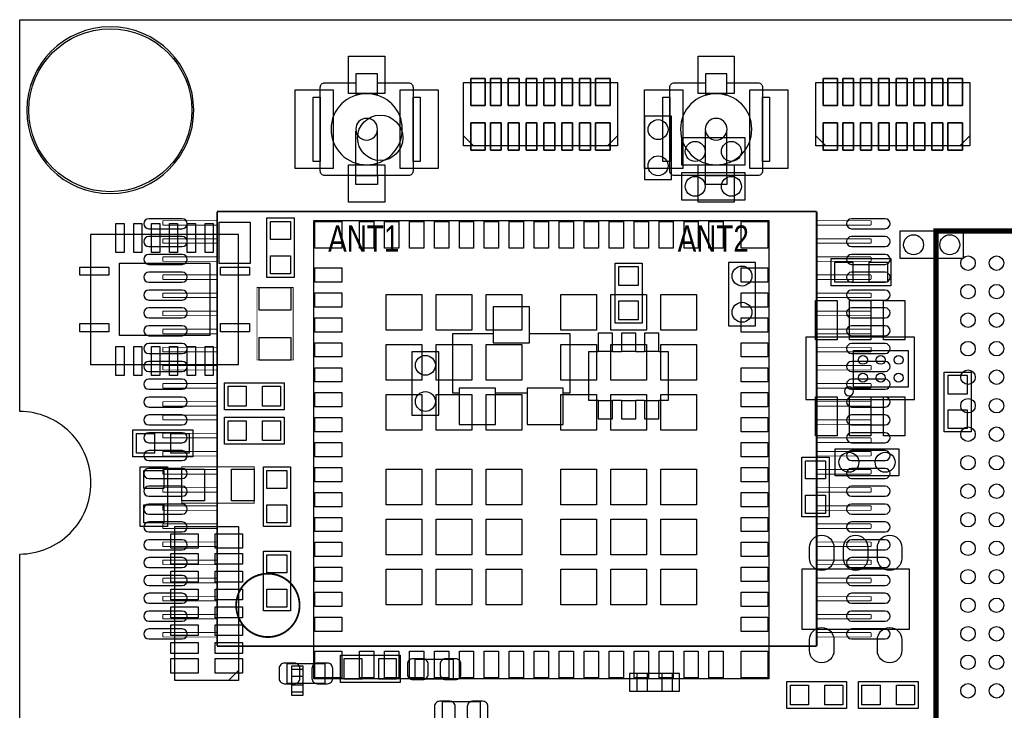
# Model space of a CAD drawing. Extents: x 7.2 to 74.8, y 33.9 to 67.
# Tile 2 of 6: x 7.2 to 34.8, y 47.6 to 67. Entities that reach past the tile are written whole.
import ezdxf

# ---------------------------------------------------------------- set-up
doc = ezdxf.new("R2010")
doc.units = 0
for name, color, linetype in [('BG_OUTLINE', 9, 'CONTINUOUS'), ('PG_ASSEMBLY_BOTTOM', 254, 'CONTINUOUS'), ('PG_ASSEMBLY_TOP', 13, 'CONTINUOUS'), ('PIN_BOTTOM', 211, 'CONTINUOUS'), ('PIN_TOP', 173, 'CONTINUOUS')]:
    doc.layers.add(name, color=color, linetype=linetype)

msp = doc.modelspace()

# ---------------------------------------------------------------- linework, layer by layer
at = {"layer": 'BG_OUTLINE'}
msp.add_lwpolyline([(74.799952, 55.992776, 0.414214), (72.800972, 53.993796, 0.414214), (74.799952, 51.994816), (74.799952, 33.993836), (23.949152, 33.993836), (23.949152, 37.493956, 0.414214), (23.451312, 37.994336, 0.414214), (22.950932, 37.493956), (22.950932, 33.993836), (7.200392, 33.993836), (7.200392, 51.994816, 0.414214), (9.199372, 53.993796, 0.414214), (7.200392, 55.992776), (7.199884, 66.987928), (74.799952, 66.987928)], format="xyb", close=True, dxfattribs=at)
at = {"layer": 'PG_ASSEMBLY_BOTTOM'}
for points in [[(23.961852, 63.445136), (19.643852, 63.445136), (19.643852, 65.223136), (23.961852, 65.223136)], [(33.842452, 63.445136), (29.524452, 63.445136), (29.524452, 65.223136), (33.842452, 65.223136)], [(23.89632, 58.47588), (23.89632, 60.15228), (24.65832, 60.15228), (24.65832, 58.47588)], [(22.44598, 55.63108), (22.44598, 56.52008), (22.63648, 56.52008), (22.63648, 58.17108), (21.49348, 58.17108), (21.49348, 58.93308), (20.47748, 58.93308), (20.47748, 58.17108), (19.33448, 58.17108), (19.33448, 56.52008), (19.52498, 56.52008), (19.52498, 55.63108), (20.54098, 55.63108), (20.54098, 56.52008), (21.42998, 56.52008), (21.42998, 55.63108)], [(25.399746, 57.664858), (25.124664, 57.664858), (25.124664, 58.189876), (24.724868, 58.189876), (24.724868, 57.664858), (24.474932, 57.664858), (24.474932, 58.189876), (24.074628, 58.189876), (24.074628, 57.664858), (23.824692, 57.664858), (23.824692, 58.189876), (23.424896, 58.189876), (23.424896, 57.664858), (23.149814, 57.664858), (23.149814, 56.315102), (23.424896, 56.315102), (23.424896, 55.790084), (23.824692, 55.790084), (23.824692, 56.315102), (24.074628, 56.315102), (24.074628, 55.790084), (24.474932, 55.790084), (24.474932, 56.315102), (24.724868, 56.315102), (24.724868, 55.790084), (25.124664, 55.790084), (25.124664, 56.315102), (25.399746, 56.315102)], [(33.88614, 57.101232), (33.88614, 55.424832), (33.12414, 55.424832), (33.12414, 57.101232)], [(17.8689, 48.39208), (16.1925, 48.39208), (16.1925, 49.15408), (17.8689, 49.15408)], [(15.757398, 48.366172), (14.697202, 48.366172), (14.697202, 48.925988), (15.757398, 48.925988)], [(18.293842, 49.045368), (19.354038, 49.045368), (19.354038, 48.485552), (18.293842, 48.485552)], [(20.113244, 47.294292), (19.053048, 47.294292), (19.053048, 47.854108), (20.113244, 47.854108)]]:
    msp.add_lwpolyline(points, close=True, dxfattribs=at)
for points in [[(24.72182, 64.28486), (24.72182, 62.50686), (25.48382, 62.50686), (25.48382, 64.28486), (24.72182, 64.28486)], [(23.961852, 63.724536), (23.682452, 63.445136)], [(25.76322, 62.91072), (27.54122, 62.91072), (27.54122, 63.67272), (25.76322, 63.67272), (25.76322, 62.91072)], [(33.842452, 63.724536), (33.563052, 63.445136)], [(27.54122, 62.69228), (25.76322, 62.69228), (25.76322, 61.93028), (27.54122, 61.93028), (27.54122, 62.69228)], [(33.66516, 61.05398), (31.88716, 61.05398), (31.88716, 60.29198), (33.66516, 60.29198), (33.66516, 61.05398)], [(27.8384, 58.39714), (27.8384, 60.17514), (27.0764, 60.17514), (27.0764, 58.39714), (27.8384, 58.39714)], [(18.95856, 55.8927), (18.95856, 57.6707), (18.19656, 57.6707), (18.19656, 55.8927), (18.95856, 55.8927)], [(25.505918, 48.645572), (24.505666, 48.645572), (24.505666, 48.1457), (25.505918, 48.1457), (25.505918, 48.645572)]]:
    msp.add_lwpolyline(points, dxfattribs=at)
for points, const_width in [([(12.737592, 61.603636), (12.737592, 49.411636)], 0.0508), ([(29.552392, 61.603636), (12.737592, 61.603636)], 0.0508), ([(29.552392, 49.411636), (29.552392, 61.603636)], 0.0508), ([(11.213592, 61.222636), (11.213592, 61.349636)], 0.0254), ([(11.213592, 61.349636), (12.737592, 61.349636)], 0.0254), ([(29.552392, 61.349636), (31.076392, 61.349636)], 0.0254), ([(31.076392, 61.349636), (31.076392, 61.222636)], 0.0254), ([(12.737592, 61.222636), (11.213592, 61.222636)], 0.0254), ([(31.076392, 61.222636), (29.552392, 61.222636)], 0.0254), ([(11.213592, 60.714636), (11.213592, 60.841636)], 0.0254), ([(11.213592, 60.841636), (12.737592, 60.841636)], 0.0254), ([(29.552392, 60.841636), (31.076392, 60.841636)], 0.0254), ([(31.076392, 60.841636), (31.076392, 60.714636)], 0.0254), ([(12.737592, 60.714636), (11.213592, 60.714636)], 0.0254), ([(31.076392, 60.714636), (29.552392, 60.714636)], 0.0254), ([(11.213592, 60.206636), (11.213592, 60.333636)], 0.0254), ([(11.213592, 60.333636), (12.737592, 60.333636)], 0.0254), ([(12.737592, 60.206636), (11.213592, 60.206636)], 0.0254), ([(29.552392, 60.333636), (31.076392, 60.333636)], 0.0254), ([(31.076392, 60.206636), (29.552392, 60.206636)], 0.0254), ([(31.076392, 60.333636), (31.076392, 60.206636)], 0.0254), ([(11.213592, 59.698636), (11.213592, 59.825636)], 0.0254), ([(11.213592, 59.825636), (12.737592, 59.825636)], 0.0254), ([(12.737592, 59.698636), (11.213592, 59.698636)], 0.0254), ([(29.552392, 59.825636), (31.076392, 59.825636)], 0.0254), ([(31.076392, 59.698636), (29.552392, 59.698636)], 0.0254), ([(31.076392, 59.825636), (31.076392, 59.698636)], 0.0254), ([(11.213592, 59.190636), (11.213592, 59.317636)], 0.0254), ([(11.213592, 59.317636), (12.737592, 59.317636)], 0.0254), ([(12.737592, 59.190636), (11.213592, 59.190636)], 0.0254), ([(29.552392, 59.317636), (31.076392, 59.317636)], 0.0254), ([(31.076392, 59.190636), (29.552392, 59.190636)], 0.0254), ([(31.076392, 59.317636), (31.076392, 59.190636)], 0.0254), ([(11.213592, 58.682636), (11.213592, 58.809636)], 0.0254), ([(11.213592, 58.809636), (12.737592, 58.809636)], 0.0254), ([(29.552392, 58.809636), (31.076392, 58.809636)], 0.0254), ([(31.076392, 58.809636), (31.076392, 58.682636)], 0.0254), ([(12.737592, 58.682636), (11.213592, 58.682636)], 0.0254), ([(31.076392, 58.682636), (29.552392, 58.682636)], 0.0254), ([(11.213592, 58.174636), (11.213592, 58.301636)], 0.0254), ([(11.213592, 58.301636), (12.737592, 58.301636)], 0.0254), ([(29.552392, 58.301636), (31.076392, 58.301636)], 0.0254), ([(31.076392, 58.301636), (31.076392, 58.174636)], 0.0254), ([(12.737592, 58.174636), (11.213592, 58.174636)], 0.0254), ([(31.076392, 58.174636), (29.552392, 58.174636)], 0.0254), ([(11.213592, 57.666636), (11.213592, 57.793636)], 0.0254), ([(11.213592, 57.793636), (12.737592, 57.793636)], 0.0254), ([(29.552392, 57.793636), (31.076392, 57.793636)], 0.0254), ([(31.076392, 57.793636), (31.076392, 57.666636)], 0.0254), ([(12.737592, 57.666636), (11.213592, 57.666636)], 0.0254), ([(31.076392, 57.666636), (29.552392, 57.666636)], 0.0254), ([(11.213592, 57.158636), (11.213592, 57.285636)], 0.0254), ([(11.213592, 57.285636), (12.737592, 57.285636)], 0.0254), ([(12.737592, 57.158636), (11.213592, 57.158636)], 0.0254), ([(29.552392, 57.285636), (31.076392, 57.285636)], 0.0254), ([(31.076392, 57.158636), (29.552392, 57.158636)], 0.0254), ([(31.076392, 57.285636), (31.076392, 57.158636)], 0.0254), ([(11.213592, 56.650636), (11.213592, 56.777636)], 0.0254), ([(11.213592, 56.777636), (12.737592, 56.777636)], 0.0254), ([(12.737592, 56.650636), (11.213592, 56.650636)], 0.0254), ([(29.552392, 56.777636), (31.076392, 56.777636)], 0.0254), ([(31.076392, 56.650636), (29.552392, 56.650636)], 0.0254), ([(31.076392, 56.777636), (31.076392, 56.650636)], 0.0254), ([(11.213592, 56.142636), (11.213592, 56.269636)], 0.0254), ([(11.213592, 56.269636), (12.737592, 56.269636)], 0.0254), ([(12.737592, 56.142636), (11.213592, 56.142636)], 0.0254), ([(29.552392, 56.269636), (31.076392, 56.269636)], 0.0254), ([(31.076392, 56.142636), (29.552392, 56.142636)], 0.0254), ([(31.076392, 56.269636), (31.076392, 56.142636)], 0.0254), ([(11.213592, 55.761636), (11.213592, 55.888636)], 0.0254), ([(11.213592, 55.888636), (12.737592, 55.888636)], 0.0254), ([(12.737592, 55.761636), (11.213592, 55.761636)], 0.0254), ([(29.552392, 55.761636), (31.076392, 55.761636)], 0.0254), ([(31.076392, 55.634636), (29.552392, 55.634636)], 0.0254), ([(31.076392, 55.761636), (31.076392, 55.634636)], 0.0254), ([(11.213592, 55.253636), (11.213592, 55.380636)], 0.0254), ([(11.213592, 55.380636), (12.737592, 55.380636)], 0.0254), ([(12.737592, 55.253636), (11.213592, 55.253636)], 0.0254), ([(29.552392, 55.253636), (31.076392, 55.253636)], 0.0254), ([(31.076392, 55.253636), (31.076392, 55.126636)], 0.0254), ([(31.076392, 55.126636), (29.552392, 55.126636)], 0.0254), ([(11.213592, 54.745636), (11.213592, 54.872636)], 0.0254), ([(11.213592, 54.872636), (12.737592, 54.872636)], 0.0254), ([(12.737592, 54.745636), (11.213592, 54.745636)], 0.0254), ([(29.552392, 54.872636), (31.076392, 54.872636)], 0.0254), ([(31.076392, 54.745636), (29.552392, 54.745636)], 0.0254), ([(31.076392, 54.872636), (31.076392, 54.745636)], 0.0254), ([(11.213592, 54.237636), (11.213592, 54.364636)], 0.0254), ([(11.213592, 54.364636), (12.737592, 54.364636)], 0.0254), ([(12.737592, 54.237636), (11.213592, 54.237636)], 0.0254), ([(29.552392, 54.364636), (31.076392, 54.364636)], 0.0254), ([(31.076392, 54.237636), (29.552392, 54.237636)], 0.0254), ([(31.076392, 54.364636), (31.076392, 54.237636)], 0.0254), ([(11.213592, 53.729636), (11.213592, 53.856636)], 0.0254), ([(11.213592, 53.856636), (12.737592, 53.856636)], 0.0254), ([(29.552392, 53.856636), (31.076392, 53.856636)], 0.0254), ([(31.076392, 53.856636), (31.076392, 53.729636)], 0.0254), ([(12.737592, 53.729636), (11.213592, 53.729636)], 0.0254), ([(31.076392, 53.729636), (29.552392, 53.729636)], 0.0254), ([(11.213592, 53.221636), (11.213592, 53.348636)], 0.0254), ([(11.213592, 53.348636), (12.737592, 53.348636)], 0.0254), ([(29.552392, 53.348636), (31.076392, 53.348636)], 0.0254), ([(31.076392, 53.348636), (31.076392, 53.221636)], 0.0254), ([(12.737592, 53.221636), (11.213592, 53.221636)], 0.0254), ([(31.076392, 53.221636), (29.552392, 53.221636)], 0.0254), ([(11.213592, 52.713636), (11.213592, 52.840636)], 0.0254), ([(11.213592, 52.840636), (12.737592, 52.840636)], 0.0254), ([(29.552392, 52.840636), (31.076392, 52.840636)], 0.0254), ([(31.076392, 52.840636), (31.076392, 52.713636)], 0.0254), ([(12.737592, 52.713636), (11.213592, 52.713636)], 0.0254), ([(31.076392, 52.713636), (29.552392, 52.713636)], 0.0254), ([(11.213592, 52.205636), (11.213592, 52.332636)], 0.0254), ([(11.213592, 52.332636), (12.737592, 52.332636)], 0.0254), ([(12.737592, 52.205636), (11.213592, 52.205636)], 0.0254), ([(29.552392, 52.332636), (31.076392, 52.332636)], 0.0254), ([(31.076392, 52.205636), (29.552392, 52.205636)], 0.0254), ([(31.076392, 52.332636), (31.076392, 52.205636)], 0.0254), ([(11.213592, 51.697636), (11.213592, 51.824636)], 0.0254), ([(11.213592, 51.824636), (12.737592, 51.824636)], 0.0254), ([(12.737592, 51.697636), (11.213592, 51.697636)], 0.0254), ([(29.552392, 51.824636), (31.076392, 51.824636)], 0.0254), ([(31.076392, 51.697636), (29.552392, 51.697636)], 0.0254), ([(31.076392, 51.824636), (31.076392, 51.697636)], 0.0254), ([(11.213592, 51.189636), (11.213592, 51.316636)], 0.0254), ([(11.213592, 51.316636), (12.737592, 51.316636)], 0.0254), ([(12.737592, 51.189636), (11.213592, 51.189636)], 0.0254), ([(29.552392, 51.316636), (31.076392, 51.316636)], 0.0254), ([(31.076392, 51.189636), (29.552392, 51.189636)], 0.0254), ([(31.076392, 51.316636), (31.076392, 51.189636)], 0.0254), ([(11.213592, 50.681636), (11.213592, 50.808636)], 0.0254), ([(11.213592, 50.808636), (12.737592, 50.808636)], 0.0254), ([(29.552392, 50.808636), (31.076392, 50.808636)], 0.0254), ([(31.076392, 50.808636), (31.076392, 50.681636)], 0.0254), ([(12.737592, 50.681636), (11.213592, 50.681636)], 0.0254), ([(31.076392, 50.681636), (29.552392, 50.681636)], 0.0254), ([(11.213592, 50.173636), (11.213592, 50.300636)], 0.0254), ([(11.213592, 50.300636), (12.737592, 50.300636)], 0.0254), ([(29.552392, 50.300636), (31.076392, 50.300636)], 0.0254), ([(31.076392, 50.300636), (31.076392, 50.173636)], 0.0254), ([(12.737592, 50.173636), (11.213592, 50.173636)], 0.0254), ([(31.076392, 50.173636), (29.552392, 50.173636)], 0.0254), ([(11.213592, 49.665636), (11.213592, 49.792636)], 0.0254), ([(11.213592, 49.792636), (12.737592, 49.792636)], 0.0254), ([(29.552392, 49.792636), (31.076392, 49.792636)], 0.0254), ([(31.076392, 49.792636), (31.076392, 49.665636)], 0.0254), ([(12.737592, 49.665636), (11.213592, 49.665636)], 0.0254), ([(12.737592, 49.411636), (29.552392, 49.411636)], 0.0508), ([(31.076392, 49.665636), (29.552392, 49.665636)], 0.0254)]:
    msp.add_lwpolyline(points, dxfattribs=dict(at, const_width=const_width))
at = {"layer": 'PG_ASSEMBLY_BOTTOM', "const_width": 0.0508}
msp.add_lwpolyline([(15.048992, 50.554636, 1), (13.270992, 50.554636, 1), (15.048992, 50.554636)], format="xyb", dxfattribs=at)
at = {"layer": 'PG_ASSEMBLY_TOP'}
for points in [[(12.08024, 64.447928, 1), (7.399528, 64.447928, 1), (12.08024, 64.447928)], [(17.230852, 65.215008), (18.10385, 65.215008, -0.414214), (18.23085, 65.088008), (18.23085, 62.742064, -0.414214), (18.10385, 62.615064), (15.757906, 62.615064, -0.414214), (15.630906, 62.742064), (15.630906, 65.088008, -0.414214), (15.757906, 65.215008)], [(27.032966, 65.215008), (27.905964, 65.215008, -0.414214), (28.032964, 65.088008), (28.032964, 62.742064, -0.414214), (27.905964, 62.615064), (25.56002, 62.615064, -0.414214), (25.43302, 62.742064), (25.43302, 65.088008, -0.414214), (25.56002, 65.215008)], [(17.930876, 63.915036, 1), (15.93088, 63.915036, 1), (17.930876, 63.915036)], [(27.73299, 63.915036, 1), (25.732994, 63.915036, 1), (27.73299, 63.915036)], [(17.235678, 63.915036, 1), (16.626078, 63.915036, 1), (17.235678, 63.915036)], [(27.037792, 63.915036, 1), (26.428192, 63.915036, 1), (27.037792, 63.915036)], [(30.584648, 56.55818, 1), (30.334712, 56.55818, 1), (30.584648, 56.55818)]]:
    msp.add_lwpolyline(points, format="xyb", dxfattribs=at)
for points in [[(17.230852, 64.868806), (17.230852, 65.464436), (16.630904, 65.464436), (16.630904, 64.868806, -0.076601), (16.930878, 64.915034, -0.076974)], [(27.032966, 64.868806), (27.032966, 65.464436), (26.433018, 65.464436), (26.433018, 64.868806, -0.076601), (26.732992, 64.915034, -0.076974)]]:
    msp.add_lwpolyline(points, format="xyb", close=True, dxfattribs=at)
for points in [[(15.757906, 65.215008), (16.630904, 65.215008)], [(25.56002, 65.215008), (26.433018, 65.215008)], [(16.630904, 62.615064), (16.630904, 63.860934)], [(17.230852, 62.615064), (17.230852, 63.860934)], [(26.433018, 62.615064), (26.433018, 63.860934)], [(27.032966, 62.615064), (27.032966, 63.860934)], [(19.643852, 63.724536), (19.923252, 63.445136)], [(29.524452, 63.724536), (29.803852, 63.445136)], [(13.339318, 60.964826), (9.189466, 60.964826), (9.189466, 57.314846), (13.339318, 57.314846), (13.339318, 60.964826)], [(29.246576, 56.334406), (32.296608, 56.334406), (32.296608, 58.084466), (29.246576, 58.084466), (29.246576, 56.334406)], [(30.0736, 54.95036), (31.8516, 54.95036), (31.8516, 54.18836), (30.0736, 54.18836), (30.0736, 54.95036)], [(32.143192, 49.881536), (29.145992, 49.881536), (29.145992, 51.583336), (32.143192, 51.583336), (32.143192, 49.881536)], [(13.05306, 48.4505), (13.33246, 48.7299)]]:
    msp.add_lwpolyline(points, dxfattribs=at)
for points in [[(19.643852, 63.445136), (19.643852, 65.223136), (23.961852, 65.223136), (23.961852, 63.445136)], [(29.524452, 63.445136), (29.524452, 65.223136), (33.842452, 65.223136), (33.842452, 63.445136)], [(15.432278, 63.013336), (15.432278, 64.816736), (15.630906, 64.816736), (15.630906, 63.013336)], [(18.23085, 63.013336), (18.23085, 64.816736), (18.429478, 64.816736), (18.429478, 63.013336)], [(25.234392, 63.013336), (25.234392, 64.816736), (25.43302, 64.816736), (25.43302, 63.013336)], [(28.032964, 63.013336), (28.032964, 64.816736), (28.231592, 64.816736), (28.231592, 63.013336)], [(16.630904, 62.365636), (16.630904, 62.615064), (17.230852, 62.615064), (17.230852, 62.365636)], [(26.433018, 62.365636), (26.433018, 62.615064), (27.032966, 62.615064), (27.032966, 62.365636)], [(14.131036, 61.43117), (14.893036, 61.43117), (14.893036, 59.75477), (14.131036, 59.75477)], [(28.210764, 48.493426), (15.45082, 48.493426), (15.45082, 61.353446), (28.210764, 61.353446)], [(13.677392, 60.155836), (13.677392, 61.298836), (12.788392, 61.298836), (12.788392, 60.155836)], [(31.635192, 60.282836), (31.635192, 59.520836), (29.958792, 59.520836), (29.958792, 60.282836)], [(32.113728, 56.678068), (30.583632, 56.678068), (30.583632, 57.708292), (32.113728, 57.708292)], [(14.617192, 56.803036), (14.617192, 56.041036), (12.940792, 56.041036), (12.940792, 56.803036)], [(14.617192, 55.837836), (14.617192, 55.075836), (12.940792, 55.075836), (12.940792, 55.837836)], [(10.375392, 54.720236), (10.375392, 55.482236), (12.051792, 55.482236), (12.051792, 54.720236)], [(29.89834, 53.0352), (29.13634, 53.0352), (29.13634, 54.7116), (29.89834, 54.7116)], [(10.578592, 54.440836), (11.340592, 54.440836), (11.340592, 52.764436), (10.578592, 52.764436)], [(14.032992, 54.440836), (14.794992, 54.440836), (14.794992, 52.764436), (14.032992, 52.764436)], [(13.33246, 48.4505), (11.55446, 48.4505), (11.55446, 52.7685), (13.33246, 52.7685)], [(14.794992, 50.402236), (14.032992, 50.402236), (14.032992, 52.078636), (14.794992, 52.078636)], [(14.8209, 48.12538), (15.1511, 48.12538), (15.1511, 48.7553), (14.8209, 48.7553)], [(28.714192, 47.659036), (28.714192, 48.421036), (30.390592, 48.421036), (30.390592, 47.659036)], [(32.397192, 48.421036), (32.397192, 47.659036), (30.720792, 47.659036), (30.720792, 48.421036)]]:
    msp.add_lwpolyline(points, close=True, dxfattribs=at)
for points, const_width in [([(53.895498, 61.057282), (32.895286, 61.057282), (32.895286, 40.05707), (53.895498, 40.05707), (53.895498, 61.057282)], 0.1524), ([(14.871192, 59.470036), (14.871192, 57.438036), (13.855192, 57.438036), (13.855192, 59.470036), (14.871192, 59.470036)], 0.0254), ([(13.778992, 53.424836), (11.746992, 53.424836), (11.746992, 54.440836), (13.778992, 54.440836), (13.778992, 53.424836)], 0.0254)]:
    msp.add_lwpolyline(points, dxfattribs=dict(at, const_width=const_width))
at = {"layer": 'PIN_BOTTOM'}
for points in [[(20.255992, 65.337436), (19.849592, 65.337436), (19.849592, 64.575436), (20.255992, 64.575436)], [(20.705572, 64.575436), (20.705572, 65.337436), (20.400772, 65.337436), (20.400772, 64.575436)], [(21.205952, 64.575436), (21.205952, 65.337436), (20.901152, 65.337436), (20.901152, 64.575436)], [(21.706332, 64.575436), (21.706332, 65.337436), (21.401532, 65.337436), (21.401532, 64.575436)], [(22.204172, 64.575436), (22.204172, 65.337436), (21.899372, 65.337436), (21.899372, 64.575436)], [(22.704552, 64.575436), (22.704552, 65.337436), (22.399752, 65.337436), (22.399752, 64.575436)], [(23.204932, 64.575436), (23.204932, 65.337436), (22.900132, 65.337436), (22.900132, 64.575436)], [(23.756112, 65.337436), (23.349712, 65.337436), (23.349712, 64.575436), (23.756112, 64.575436)], [(30.136592, 65.337436), (29.730192, 65.337436), (29.730192, 64.575436), (30.136592, 64.575436)], [(30.586172, 64.575436), (30.586172, 65.337436), (30.281372, 65.337436), (30.281372, 64.575436)], [(31.086552, 64.575436), (31.086552, 65.337436), (30.781752, 65.337436), (30.781752, 64.575436)], [(31.586932, 64.575436), (31.586932, 65.337436), (31.282132, 65.337436), (31.282132, 64.575436)], [(32.084772, 64.575436), (32.084772, 65.337436), (31.779972, 65.337436), (31.779972, 64.575436)], [(32.585152, 64.575436), (32.585152, 65.337436), (32.280352, 65.337436), (32.280352, 64.575436)], [(33.085532, 64.575436), (33.085532, 65.337436), (32.780732, 65.337436), (32.780732, 64.575436)], [(33.636712, 65.337436), (33.230312, 65.337436), (33.230312, 64.575436), (33.636712, 64.575436)], [(19.849592, 63.330836), (20.255992, 63.330836), (20.255992, 64.092836), (19.849592, 64.092836)], [(20.705572, 63.330836), (20.705572, 64.092836), (20.400772, 64.092836), (20.400772, 63.330836)], [(21.205952, 63.330836), (21.205952, 64.092836), (20.901152, 64.092836), (20.901152, 63.330836)], [(21.706332, 63.330836), (21.706332, 64.092836), (21.401532, 64.092836), (21.401532, 63.330836)], [(22.204172, 63.330836), (22.204172, 64.092836), (21.899372, 64.092836), (21.899372, 63.330836)], [(22.704552, 63.330836), (22.704552, 64.092836), (22.399752, 64.092836), (22.399752, 63.330836)], [(23.204932, 63.330836), (23.204932, 64.092836), (22.900132, 64.092836), (22.900132, 63.330836)], [(23.349712, 63.330836), (23.756112, 63.330836), (23.756112, 64.092836), (23.349712, 64.092836)], [(29.730192, 63.330836), (30.136592, 63.330836), (30.136592, 64.092836), (29.730192, 64.092836)], [(30.586172, 63.330836), (30.586172, 64.092836), (30.281372, 64.092836), (30.281372, 63.330836)], [(31.086552, 63.330836), (31.086552, 64.092836), (30.781752, 64.092836), (30.781752, 63.330836)], [(31.586932, 63.330836), (31.586932, 64.092836), (31.282132, 64.092836), (31.282132, 63.330836)], [(32.084772, 63.330836), (32.084772, 64.092836), (31.779972, 64.092836), (31.779972, 63.330836)], [(32.585152, 63.330836), (32.585152, 64.092836), (32.280352, 64.092836), (32.280352, 63.330836)], [(33.085532, 63.330836), (33.085532, 64.092836), (32.780732, 64.092836), (32.780732, 63.330836)], [(33.230312, 63.330836), (33.636712, 63.330836), (33.636712, 64.092836), (33.230312, 64.092836)], [(23.99792, 59.54268), (24.55672, 59.54268), (24.55672, 60.05068), (23.99792, 60.05068)], [(21.49348, 57.91708), (21.49348, 58.93308), (20.47748, 58.93308), (20.47748, 57.91708)], [(23.99792, 58.57748), (24.55672, 58.57748), (24.55672, 59.08548), (23.99792, 59.08548)], [(23.824946, 57.68975), (23.824946, 58.189876), (23.424896, 58.189876), (23.424896, 57.68975)], [(24.474932, 57.68975), (24.474932, 58.189876), (24.074882, 58.189876), (24.074882, 57.68975)], [(25.124918, 57.68975), (25.124918, 58.189876), (24.724868, 58.189876), (24.724868, 57.68975)], [(33.78454, 56.999632), (33.22574, 56.999632), (33.22574, 56.491632), (33.78454, 56.491632)], [(20.54098, 55.63108), (20.54098, 56.64708), (19.52498, 56.64708), (19.52498, 55.63108)], [(22.44598, 55.63108), (22.44598, 56.64708), (21.42998, 56.64708), (21.42998, 55.63108)], [(23.824946, 55.78983), (23.824946, 56.289956), (23.424896, 56.289956), (23.424896, 55.78983)], [(24.474932, 55.78983), (24.474932, 56.289956), (24.074882, 56.289956), (24.074882, 55.78983)], [(25.124918, 55.78983), (25.124918, 56.289956), (24.724868, 56.289956), (24.724868, 55.78983)], [(33.78454, 56.034432), (33.22574, 56.034432), (33.22574, 55.526432), (33.78454, 55.526432)], [(16.8021, 48.49368), (16.8021, 49.05248), (16.2941, 49.05248), (16.2941, 48.49368)], [(17.7673, 48.49368), (17.7673, 49.05248), (17.2593, 49.05248), (17.2593, 48.49368)], [(24.305641, 48.145573), (24.805767, 48.145573), (24.805767, 48.645699), (24.305641, 48.645699)], [(25.205817, 48.145573), (25.705943, 48.145573), (25.705943, 48.645699), (25.205817, 48.645699)]]:
    msp.add_lwpolyline(points, close=True, dxfattribs=at)
for points in [[(11.759692, 61.402976), (10.819892, 61.402976, 1), (10.819892, 61.123576), (11.759692, 61.123576, 1)], [(31.470092, 61.402976), (30.530292, 61.402976, 1), (30.530292, 61.123576), (31.470092, 61.123576, 1)], [(11.759692, 60.902596), (10.819892, 60.902596, 1), (10.819892, 60.623196), (11.759692, 60.623196, 1)], [(31.470092, 60.902596), (30.530292, 60.902596, 1), (30.530292, 60.623196), (31.470092, 60.623196, 1)], [(11.759692, 60.402216), (10.819892, 60.402216, 1), (10.819892, 60.122816), (11.759692, 60.122816, 1)], [(31.470092, 60.402216), (30.530292, 60.402216, 1), (30.530292, 60.122816), (31.470092, 60.122816, 1)], [(11.759692, 59.901836), (10.819892, 59.901836, 1), (10.819892, 59.622436), (11.759692, 59.622436, 1)], [(31.470092, 59.901836), (30.530292, 59.901836, 1), (30.530292, 59.622436), (31.470092, 59.622436, 1)], [(11.759692, 59.401456), (10.819892, 59.401456, 1), (10.819892, 59.122056), (11.759692, 59.122056, 1)], [(31.470092, 59.401456), (30.530292, 59.401456, 1), (30.530292, 59.122056), (31.470092, 59.122056, 1)], [(11.759692, 58.901076), (10.819892, 58.901076, 1), (10.819892, 58.621676), (11.759692, 58.621676, 1)], [(31.470092, 58.901076), (30.530292, 58.901076, 1), (30.530292, 58.621676), (31.470092, 58.621676, 1)], [(11.759692, 58.400696), (10.819892, 58.400696, 1), (10.819892, 58.121296), (11.759692, 58.121296, 1)], [(31.470092, 58.400696), (30.530292, 58.400696, 1), (30.530292, 58.121296), (31.470092, 58.121296, 1)], [(11.759692, 57.900316), (10.819892, 57.900316, 1), (10.819892, 57.620916), (11.759692, 57.620916, 1)], [(31.470092, 57.900316), (30.530292, 57.900316, 1), (30.530292, 57.620916), (31.470092, 57.620916, 1)], [(11.759692, 57.397396), (10.819892, 57.397396, 1), (10.819892, 57.117996), (11.759692, 57.117996, 1)], [(31.470092, 57.397396), (30.530292, 57.397396, 1), (30.530292, 57.117996), (31.470092, 57.117996, 1)], [(11.759692, 56.899556), (10.819892, 56.899556, 1), (10.819892, 56.620156), (11.759692, 56.620156, 1)], [(31.470092, 56.899556), (30.530292, 56.899556, 1), (30.530292, 56.620156), (31.470092, 56.620156, 1)], [(11.759692, 56.399176), (10.819892, 56.399176, 1), (10.819892, 56.119776), (11.759692, 56.119776, 1)], [(31.470092, 56.399176), (30.530292, 56.399176, 1), (30.530292, 56.119776), (31.470092, 56.119776, 1)], [(11.759692, 55.896256), (10.819892, 55.896256, 1), (10.819892, 55.616856), (11.759692, 55.616856, 1)], [(31.470092, 55.896256), (30.530292, 55.896256, 1), (30.530292, 55.616856), (31.470092, 55.616856, 1)], [(11.759692, 55.398416), (10.819892, 55.398416, 1), (10.819892, 55.119016), (11.759692, 55.119016, 1)], [(31.470092, 55.398416), (30.530292, 55.398416, 1), (30.530292, 55.119016), (31.470092, 55.119016, 1)], [(11.759692, 54.895496), (10.819892, 54.895496, 1), (10.819892, 54.616096), (11.759692, 54.616096, 1)], [(31.470092, 54.895496), (30.530292, 54.895496, 1), (30.530292, 54.616096), (31.470092, 54.616096, 1)], [(11.759692, 54.395116), (10.819892, 54.395116, 1), (10.819892, 54.115716), (11.759692, 54.115716, 1)], [(31.470092, 54.395116), (30.530292, 54.395116, 1), (30.530292, 54.115716), (31.470092, 54.115716, 1)], [(11.759692, 53.897276), (10.819892, 53.897276, 1), (10.819892, 53.617876), (11.759692, 53.617876, 1)], [(31.470092, 53.897276), (30.530292, 53.897276, 1), (30.530292, 53.617876), (31.470092, 53.617876, 1)], [(11.759692, 53.394356), (10.819892, 53.394356, 1), (10.819892, 53.114956), (11.759692, 53.114956, 1)], [(31.470092, 53.394356), (30.530292, 53.394356, 1), (30.530292, 53.114956), (31.470092, 53.114956, 1)], [(11.759692, 52.893976), (10.819892, 52.893976, 1), (10.819892, 52.614576), (11.759692, 52.614576, 1)], [(31.470092, 52.893976), (30.530292, 52.893976, 1), (30.530292, 52.614576), (31.470092, 52.614576, 1)], [(11.759692, 52.393596), (10.819892, 52.393596, 1), (10.819892, 52.114196), (11.759692, 52.114196, 1)], [(31.470092, 52.393596), (30.530292, 52.393596, 1), (30.530292, 52.114196), (31.470092, 52.114196, 1)], [(11.759692, 51.893216), (10.819892, 51.893216, 1), (10.819892, 51.613816), (11.759692, 51.613816, 1)], [(31.470092, 51.893216), (30.530292, 51.893216, 1), (30.530292, 51.613816), (31.470092, 51.613816, 1)], [(11.759692, 51.392836), (10.819892, 51.392836, 1), (10.819892, 51.113436), (11.759692, 51.113436, 1)], [(31.470092, 51.392836), (30.530292, 51.392836, 1), (30.530292, 51.113436), (31.470092, 51.113436, 1)], [(11.759692, 50.892456), (10.819892, 50.892456, 1), (10.819892, 50.613056), (11.759692, 50.613056, 1)], [(31.470092, 50.892456), (30.530292, 50.892456, 1), (30.530292, 50.613056), (31.470092, 50.613056, 1)], [(11.759692, 50.392076), (10.819892, 50.392076, 1), (10.819892, 50.112676), (11.759692, 50.112676, 1)], [(31.470092, 50.392076), (30.530292, 50.392076, 1), (30.530292, 50.112676), (31.470092, 50.112676, 1)], [(11.759692, 49.891696), (10.819892, 49.891696, 1), (10.819892, 49.612296), (11.759692, 49.612296, 1)], [(31.470092, 49.891696), (30.530292, 49.891696, 1), (30.530292, 49.612296), (31.470092, 49.612296, 1)], [(14.627352, 48.356012), (14.90726, 48.356012, 0.414846), (15.057374, 48.506126), (15.057374, 48.786034, 0.414846), (14.90726, 48.936148), (14.627352, 48.936148, 0.414846), (14.477238, 48.786034), (14.477238, 48.506126, 0.414846)], [(15.827248, 48.936148), (15.54734, 48.936148, 0.414846), (15.397226, 48.786034), (15.397226, 48.506126, 0.414846), (15.54734, 48.356012), (15.827248, 48.356012, 0.414846), (15.977362, 48.506126), (15.977362, 48.786034, 0.414846)], [(18.223992, 48.475392), (18.5039, 48.475392, 0.414846), (18.654014, 48.625506), (18.654014, 48.905414, 0.414846), (18.5039, 49.055528), (18.223992, 49.055528, 0.414846), (18.073878, 48.905414), (18.073878, 48.625506, 0.414846)], [(19.423888, 49.055528), (19.14398, 49.055528, 0.414846), (18.993866, 48.905414), (18.993866, 48.625506, 0.414846), (19.14398, 48.475392), (19.423888, 48.475392, 0.414846), (19.574002, 48.625506), (19.574002, 48.905414, 0.414846)], [(18.983198, 47.284132), (19.263106, 47.284132, 0.414846), (19.41322, 47.434246), (19.41322, 47.714154, 0.414846), (19.263106, 47.864268), (18.983198, 47.864268, 0.414846), (18.833084, 47.714154), (18.833084, 47.434246, 0.414846)], [(20.183094, 47.864268), (19.903186, 47.864268, 0.414846), (19.753072, 47.714154), (19.753072, 47.434246, 0.414846), (19.903186, 47.284132), (20.183094, 47.284132, 0.414846), (20.333208, 47.434246), (20.333208, 47.714154, 0.414846)]]:
    msp.add_lwpolyline(points, format="xyb", close=True, dxfattribs=at)
for centre, radius in [((9.739884, 64.447928), 2.286), ((17.3101, 63.67272), 0.635), ((25.10282, 63.90386), 0.2794), ((26.14422, 63.29172), 0.2794), ((27.16022, 63.29172), 0.2794), ((25.10282, 62.88786), 0.2794), ((26.14422, 62.31128), 0.2794), ((27.16022, 62.31128), 0.2794), ((32.26816, 60.67298), 0.2794), ((33.28416, 60.67298), 0.2794), ((27.4574, 59.79414), 0.2794), ((27.4574, 58.77814), 0.2794), ((18.57756, 57.2897), 0.2794), ((18.57756, 56.2737), 0.2794)]:
    msp.add_circle(centre, radius, dxfattribs=at)
at = {"layer": 'PIN_TOP'}
for points in [[(16.422878, 64.918336), (16.422878, 65.959736), (17.438878, 65.959736), (17.438878, 64.918336)], [(26.224992, 64.918336), (26.224992, 65.959736), (27.240992, 65.959736), (27.240992, 64.918336)], [(19.849592, 65.337436), (20.255992, 65.337436), (20.255992, 64.575436), (19.849592, 64.575436)], [(20.400772, 64.575436), (20.400772, 65.337436), (20.705572, 65.337436), (20.705572, 64.575436)], [(20.901152, 64.575436), (20.901152, 65.337436), (21.205952, 65.337436), (21.205952, 64.575436)], [(21.401532, 64.575436), (21.401532, 65.337436), (21.706332, 65.337436), (21.706332, 64.575436)], [(21.899372, 64.575436), (21.899372, 65.337436), (22.204172, 65.337436), (22.204172, 64.575436)], [(22.399752, 64.575436), (22.399752, 65.337436), (22.704552, 65.337436), (22.704552, 64.575436)], [(22.900132, 64.575436), (22.900132, 65.337436), (23.204932, 65.337436), (23.204932, 64.575436)], [(23.349712, 65.337436), (23.756112, 65.337436), (23.756112, 64.575436), (23.349712, 64.575436)], [(29.730192, 65.337436), (30.136592, 65.337436), (30.136592, 64.575436), (29.730192, 64.575436)], [(30.281372, 64.575436), (30.281372, 65.337436), (30.586172, 65.337436), (30.586172, 64.575436)], [(30.781752, 64.575436), (30.781752, 65.337436), (31.086552, 65.337436), (31.086552, 64.575436)], [(31.282132, 64.575436), (31.282132, 65.337436), (31.586932, 65.337436), (31.586932, 64.575436)], [(31.779972, 64.575436), (31.779972, 65.337436), (32.084772, 65.337436), (32.084772, 64.575436)], [(32.280352, 64.575436), (32.280352, 65.337436), (32.585152, 65.337436), (32.585152, 64.575436)], [(32.780732, 64.575436), (32.780732, 65.337436), (33.085532, 65.337436), (33.085532, 64.575436)], [(33.230312, 65.337436), (33.636712, 65.337436), (33.636712, 64.575436), (33.230312, 64.575436)], [(14.924278, 62.810136), (14.924278, 65.019936), (15.991078, 65.019936), (15.991078, 62.810136)], [(17.870678, 62.810136), (17.870678, 65.019936), (18.937478, 65.019936), (18.937478, 62.810136)], [(24.726392, 62.810136), (24.726392, 65.019936), (25.793192, 65.019936), (25.793192, 62.810136)], [(27.672792, 62.810136), (27.672792, 65.019936), (28.739592, 65.019936), (28.739592, 62.810136)], [(20.255992, 63.330836), (19.849592, 63.330836), (19.849592, 64.092836), (20.255992, 64.092836)], [(20.400772, 63.330836), (20.400772, 64.092836), (20.705572, 64.092836), (20.705572, 63.330836)], [(20.901152, 63.330836), (20.901152, 64.092836), (21.205952, 64.092836), (21.205952, 63.330836)], [(21.401532, 63.330836), (21.401532, 64.092836), (21.706332, 64.092836), (21.706332, 63.330836)], [(21.899372, 63.330836), (21.899372, 64.092836), (22.204172, 64.092836), (22.204172, 63.330836)], [(22.399752, 63.330836), (22.399752, 64.092836), (22.704552, 64.092836), (22.704552, 63.330836)], [(22.900132, 63.330836), (22.900132, 64.092836), (23.204932, 64.092836), (23.204932, 63.330836)], [(23.756112, 63.330836), (23.349712, 63.330836), (23.349712, 64.092836), (23.756112, 64.092836)], [(30.136592, 63.330836), (29.730192, 63.330836), (29.730192, 64.092836), (30.136592, 64.092836)], [(30.281372, 63.330836), (30.281372, 64.092836), (30.586172, 64.092836), (30.586172, 63.330836)], [(30.781752, 63.330836), (30.781752, 64.092836), (31.086552, 64.092836), (31.086552, 63.330836)], [(31.282132, 63.330836), (31.282132, 64.092836), (31.586932, 64.092836), (31.586932, 63.330836)], [(31.779972, 63.330836), (31.779972, 64.092836), (32.084772, 64.092836), (32.084772, 63.330836)], [(32.280352, 63.330836), (32.280352, 64.092836), (32.585152, 64.092836), (32.585152, 63.330836)], [(32.780732, 63.330836), (32.780732, 64.092836), (33.085532, 64.092836), (33.085532, 63.330836)], [(33.636712, 63.330836), (33.230312, 63.330836), (33.230312, 64.092836), (33.636712, 64.092836)], [(16.422878, 61.870336), (16.422878, 62.911736), (17.438878, 62.911736), (17.438878, 61.870336)], [(26.224992, 61.870336), (26.224992, 62.911736), (27.240992, 62.911736), (27.240992, 61.870336)], [(14.232636, 61.32957), (14.791436, 61.32957), (14.791436, 60.82157), (14.232636, 60.82157)], [(16.230727, 60.573285), (15.480665, 60.573285), (15.480665, 61.323347), (16.230727, 61.323347)], [(17.130903, 60.573285), (16.730853, 60.573285), (16.730853, 61.323347), (17.130903, 61.323347)], [(17.830927, 60.573285), (17.430877, 60.573285), (17.430877, 61.323347), (17.830927, 61.323347)], [(18.530697, 60.573285), (18.130647, 60.573285), (18.130647, 61.323347), (18.530697, 61.323347)], [(19.230721, 60.573285), (18.830671, 60.573285), (18.830671, 61.323347), (19.230721, 61.323347)], [(19.930745, 60.573285), (19.530695, 60.573285), (19.530695, 61.323347), (19.930745, 61.323347)], [(20.630769, 60.573285), (20.230719, 60.573285), (20.230719, 61.323347), (20.630769, 61.323347)], [(21.330793, 60.573285), (20.930743, 60.573285), (20.930743, 61.323347), (21.330793, 61.323347)], [(22.030817, 60.573285), (21.630767, 60.573285), (21.630767, 61.323347), (22.030817, 61.323347)], [(22.730841, 60.573285), (22.330791, 60.573285), (22.330791, 61.323347), (22.730841, 61.323347)], [(23.430865, 60.573285), (23.030815, 60.573285), (23.030815, 61.323347), (23.430865, 61.323347)], [(24.130889, 60.573285), (23.730839, 60.573285), (23.730839, 61.323347), (24.130889, 61.323347)], [(24.830913, 60.573285), (24.430863, 60.573285), (24.430863, 61.323347), (24.830913, 61.323347)], [(25.530937, 60.573285), (25.130887, 60.573285), (25.130887, 61.323347), (25.530937, 61.323347)], [(26.230707, 60.573285), (25.830657, 60.573285), (25.830657, 61.323347), (26.230707, 61.323347)], [(26.930731, 60.573285), (26.530681, 60.573285), (26.530681, 61.323347), (26.930731, 61.323347)], [(28.180919, 60.573285), (27.430857, 60.573285), (27.430857, 61.323347), (28.180919, 61.323347)], [(9.900158, 61.27115), (10.128758, 61.27115), (10.128758, 60.45835), (9.900158, 60.45835)], [(10.40003, 61.27115), (10.62863, 61.27115), (10.62863, 60.45835), (10.40003, 60.45835)], [(10.900156, 61.27115), (11.128756, 61.27115), (11.128756, 60.45835), (10.900156, 60.45835)], [(11.400028, 61.27115), (11.628628, 61.27115), (11.628628, 60.45835), (11.400028, 60.45835)], [(11.900154, 61.27115), (12.128754, 61.27115), (12.128754, 60.45835), (11.900154, 60.45835)], [(12.400026, 61.27115), (12.628626, 61.27115), (12.628626, 60.45835), (12.400026, 60.45835)], [(14.232636, 60.36437), (14.791436, 60.36437), (14.791436, 59.85637), (14.232636, 59.85637)], [(9.695688, 60.047886), (9.695688, 59.819286), (8.882888, 59.819286), (8.882888, 60.047886)], [(12.534392, 60.155836), (12.534392, 58.123836), (9.994392, 58.123836), (9.994392, 60.155836)], [(13.645896, 60.047886), (13.645896, 59.819286), (12.833096, 59.819286), (12.833096, 60.047886)], [(16.230727, 59.623325), (15.480665, 59.623325), (15.480665, 60.023375), (16.230727, 60.023375)], [(28.180919, 59.623325), (27.430857, 59.623325), (27.430857, 60.023375), (28.180919, 60.023375)], [(30.568392, 60.181236), (30.568392, 59.622436), (30.060392, 59.622436), (30.060392, 60.181236)], [(31.533592, 60.181236), (31.533592, 59.622436), (31.025592, 59.622436), (31.025592, 60.181236)], [(14.807692, 58.835036), (13.918692, 58.835036), (13.918692, 59.470036), (14.807692, 59.470036)], [(16.230727, 58.923301), (15.480665, 58.923301), (15.480665, 59.323351), (16.230727, 59.323351)], [(18.480913, 58.273315), (17.480915, 58.273315), (17.480915, 59.273313), (18.480913, 59.273313)], [(19.880707, 58.273315), (18.880709, 58.273315), (18.880709, 59.273313), (19.880707, 59.273313)], [(21.280755, 58.273315), (20.280757, 58.273315), (20.280757, 59.273313), (21.280755, 59.273313)], [(23.380827, 58.273315), (22.380829, 58.273315), (22.380829, 59.273313), (23.380827, 59.273313)], [(24.780875, 58.273315), (23.780877, 58.273315), (23.780877, 59.273313), (24.780875, 59.273313)], [(26.180669, 58.273315), (25.180671, 58.273315), (25.180671, 59.273313), (26.180669, 59.273313)], [(28.180919, 58.923301), (27.430857, 58.923301), (27.430857, 59.323351), (28.180919, 59.323351)], [(29.521658, 58.009282), (29.521658, 59.109356), (30.121606, 59.109356), (30.121606, 58.009282)], [(30.471618, 58.009282), (30.471618, 59.109356), (31.071566, 59.109356), (31.071566, 58.009282)], [(31.421578, 58.009282), (31.421578, 59.109356), (32.021526, 59.109356), (32.021526, 58.009282)], [(16.230727, 58.223531), (15.480665, 58.223531), (15.480665, 58.623581), (16.230727, 58.623581)], [(28.180919, 58.223531), (27.430857, 58.223531), (27.430857, 58.623581), (28.180919, 58.623581)], [(9.695688, 58.460386), (9.695688, 58.231786), (8.882888, 58.231786), (8.882888, 58.460386)], [(13.645896, 58.460386), (13.645896, 58.231786), (12.833096, 58.231786), (12.833096, 58.460386)], [(14.807692, 57.438036), (13.918692, 57.438036), (13.918692, 58.073036), (14.807692, 58.073036)], [(9.900158, 57.821322), (10.128758, 57.821322), (10.128758, 57.008522), (9.900158, 57.008522)], [(10.40003, 57.821322), (10.62863, 57.821322), (10.62863, 57.008522), (10.40003, 57.008522)], [(10.900156, 57.821322), (11.128756, 57.821322), (11.128756, 57.008522), (10.900156, 57.008522)], [(11.400028, 57.821322), (11.628628, 57.821322), (11.628628, 57.008522), (11.400028, 57.008522)], [(11.900154, 57.821322), (12.128754, 57.821322), (12.128754, 57.008522), (11.900154, 57.008522)], [(12.400026, 57.821322), (12.628626, 57.821322), (12.628626, 57.008522), (12.400026, 57.008522)], [(16.230727, 57.523507), (15.480665, 57.523507), (15.480665, 57.923557), (16.230727, 57.923557)], [(18.480913, 56.873521), (17.480915, 56.873521), (17.480915, 57.873519), (18.480913, 57.873519)], [(19.880707, 56.873521), (18.880709, 56.873521), (18.880709, 57.873519), (19.880707, 57.873519)], [(21.280755, 56.873521), (20.280757, 56.873521), (20.280757, 57.873519), (21.280755, 57.873519)], [(23.380827, 56.873521), (22.380829, 56.873521), (22.380829, 57.873519), (23.380827, 57.873519)], [(24.780875, 56.873521), (23.780877, 56.873521), (23.780877, 57.873519), (24.780875, 57.873519)], [(26.180669, 56.873521), (25.180671, 56.873521), (25.180671, 57.873519), (26.180669, 57.873519)], [(28.180919, 57.523507), (27.430857, 57.523507), (27.430857, 57.923557), (28.180919, 57.923557)], [(16.230727, 56.823483), (15.480665, 56.823483), (15.480665, 57.223533), (16.230727, 57.223533)], [(28.180919, 56.823483), (27.430857, 56.823483), (27.430857, 57.223533), (28.180919, 57.223533)], [(13.550392, 56.701436), (13.550392, 56.142636), (13.042392, 56.142636), (13.042392, 56.701436)], [(14.515592, 56.701436), (14.515592, 56.142636), (14.007592, 56.142636), (14.007592, 56.701436)], [(16.230727, 56.123459), (15.480665, 56.123459), (15.480665, 56.523509), (16.230727, 56.523509)], [(18.480913, 55.473473), (17.480915, 55.473473), (17.480915, 56.473471), (18.480913, 56.473471)], [(19.880707, 55.473473), (18.880709, 55.473473), (18.880709, 56.473471), (19.880707, 56.473471)], [(21.280755, 55.473473), (20.280757, 55.473473), (20.280757, 56.473471), (21.280755, 56.473471)], [(23.380827, 55.473473), (22.380829, 55.473473), (22.380829, 56.473471), (23.380827, 56.473471)], [(24.780875, 55.473473), (23.780877, 55.473473), (23.780877, 56.473471), (24.780875, 56.473471)], [(26.180669, 55.473473), (25.180671, 55.473473), (25.180671, 56.473471), (26.180669, 56.473471)], [(28.180919, 56.123459), (27.430857, 56.123459), (27.430857, 56.523509), (28.180919, 56.523509)], [(29.521658, 55.309262), (29.521658, 56.409336), (30.121606, 56.409336), (30.121606, 55.309262)], [(30.471618, 55.309262), (30.471618, 56.409336), (31.071566, 56.409336), (31.071566, 55.309262)], [(31.421578, 55.309262), (31.421578, 56.409336), (32.021526, 56.409336), (32.021526, 55.309262)], [(16.230727, 55.423435), (15.480665, 55.423435), (15.480665, 55.823485), (16.230727, 55.823485)], [(28.180919, 55.423435), (27.430857, 55.423435), (27.430857, 55.823485), (28.180919, 55.823485)], [(13.550392, 55.736236), (13.550392, 55.177436), (13.042392, 55.177436), (13.042392, 55.736236)], [(14.515592, 55.736236), (14.515592, 55.177436), (14.007592, 55.177436), (14.007592, 55.736236)], [(10.476992, 54.821836), (10.476992, 55.380636), (10.984992, 55.380636), (10.984992, 54.821836)], [(11.442192, 54.821836), (11.442192, 55.380636), (11.950192, 55.380636), (11.950192, 54.821836)], [(16.230727, 54.723411), (15.480665, 54.723411), (15.480665, 55.123461), (16.230727, 55.123461)], [(28.180919, 54.723411), (27.430857, 54.723411), (27.430857, 55.123461), (28.180919, 55.123461)], [(16.230727, 54.023387), (15.480665, 54.023387), (15.480665, 54.423437), (16.230727, 54.423437)], [(28.180919, 54.023387), (27.430857, 54.023387), (27.430857, 54.423437), (28.180919, 54.423437)], [(29.79674, 54.102), (29.23794, 54.102), (29.23794, 54.61), (29.79674, 54.61)], [(10.680192, 54.339236), (11.238992, 54.339236), (11.238992, 53.831236), (10.680192, 53.831236)], [(11.746992, 53.488336), (11.746992, 54.377336), (12.381992, 54.377336), (12.381992, 53.488336)], [(13.143992, 53.488336), (13.143992, 54.377336), (13.778992, 54.377336), (13.778992, 53.488336)], [(14.134592, 54.339236), (14.693392, 54.339236), (14.693392, 53.831236), (14.134592, 53.831236)], [(18.480913, 53.373401), (17.480915, 53.373401), (17.480915, 54.373399), (18.480913, 54.373399)], [(19.880707, 53.373401), (18.880709, 53.373401), (18.880709, 54.373399), (19.880707, 54.373399)], [(21.280755, 53.373401), (20.280757, 53.373401), (20.280757, 54.373399), (21.280755, 54.373399)], [(23.380827, 53.373401), (22.380829, 53.373401), (22.380829, 54.373399), (23.380827, 54.373399)], [(24.780875, 53.373401), (23.780877, 53.373401), (23.780877, 54.373399), (24.780875, 54.373399)], [(26.180669, 53.373401), (25.180671, 53.373401), (25.180671, 54.373399), (26.180669, 54.373399)], [(16.230727, 53.323363), (15.480665, 53.323363), (15.480665, 53.723413), (16.230727, 53.723413)], [(28.180919, 53.323363), (27.430857, 53.323363), (27.430857, 53.723413), (28.180919, 53.723413)], [(29.79674, 53.1368), (29.23794, 53.1368), (29.23794, 53.6448), (29.79674, 53.6448)], [(10.680192, 53.374036), (11.238992, 53.374036), (11.238992, 52.866036), (10.680192, 52.866036)], [(14.134592, 53.374036), (14.693392, 53.374036), (14.693392, 52.866036), (14.134592, 52.866036)], [(16.230727, 52.623339), (15.480665, 52.623339), (15.480665, 53.023389), (16.230727, 53.023389)], [(28.180919, 52.623339), (27.430857, 52.623339), (27.430857, 53.023389), (28.180919, 53.023389)], [(18.480913, 51.973353), (17.480915, 51.973353), (17.480915, 52.973351), (18.480913, 52.973351)], [(19.880707, 51.973353), (18.880709, 51.973353), (18.880709, 52.973351), (19.880707, 52.973351)], [(21.280755, 51.973353), (20.280757, 51.973353), (20.280757, 52.973351), (21.280755, 52.973351)], [(23.380827, 51.973353), (22.380829, 51.973353), (22.380829, 52.973351), (23.380827, 52.973351)], [(24.780875, 51.973353), (23.780877, 51.973353), (23.780877, 52.973351), (24.780875, 52.973351)], [(26.180669, 51.973353), (25.180671, 51.973353), (25.180671, 52.973351), (26.180669, 52.973351)], [(11.44016, 52.15636), (11.44016, 52.56276), (12.20216, 52.56276), (12.20216, 52.15636)], [(13.44676, 52.56276), (13.44676, 52.15636), (12.68476, 52.15636), (12.68476, 52.56276)], [(16.230727, 51.923315), (15.480665, 51.923315), (15.480665, 52.323365), (16.230727, 52.323365)], [(28.180919, 51.923315), (27.430857, 51.923315), (27.430857, 52.323365), (28.180919, 52.323365)], [(12.20216, 51.70678), (11.44016, 51.70678), (11.44016, 52.01158), (12.20216, 52.01158)], [(13.44676, 51.70678), (12.68476, 51.70678), (12.68476, 52.01158), (13.44676, 52.01158)], [(14.693392, 51.469036), (14.134592, 51.469036), (14.134592, 51.977036), (14.693392, 51.977036)], [(12.20216, 51.2064), (11.44016, 51.2064), (11.44016, 51.5112), (12.20216, 51.5112)], [(13.44676, 51.2064), (12.68476, 51.2064), (12.68476, 51.5112), (13.44676, 51.5112)], [(16.230727, 51.223291), (15.480665, 51.223291), (15.480665, 51.623341), (16.230727, 51.623341)], [(18.480913, 50.573559), (17.480915, 50.573559), (17.480915, 51.573557), (18.480913, 51.573557)], [(19.880707, 50.573559), (18.880709, 50.573559), (18.880709, 51.573557), (19.880707, 51.573557)], [(21.280755, 50.573559), (20.280757, 50.573559), (20.280757, 51.573557), (21.280755, 51.573557)], [(23.380827, 50.573559), (22.380829, 50.573559), (22.380829, 51.573557), (23.380827, 51.573557)], [(24.780875, 50.573559), (23.780877, 50.573559), (23.780877, 51.573557), (24.780875, 51.573557)], [(26.180669, 50.573559), (25.180671, 50.573559), (25.180671, 51.573557), (26.180669, 51.573557)], [(28.180919, 51.223291), (27.430857, 51.223291), (27.430857, 51.623341), (28.180919, 51.623341)], [(12.20216, 50.70602), (11.44016, 50.70602), (11.44016, 51.01082), (12.20216, 51.01082)], [(13.44676, 50.70602), (12.68476, 50.70602), (12.68476, 51.01082), (13.44676, 51.01082)], [(14.693392, 50.503836), (14.134592, 50.503836), (14.134592, 51.011836), (14.693392, 51.011836)], [(16.230727, 50.523521), (15.480665, 50.523521), (15.480665, 50.923571), (16.230727, 50.923571)], [(28.180919, 50.523521), (27.430857, 50.523521), (27.430857, 50.923571), (28.180919, 50.923571)], [(12.20216, 50.20818), (11.44016, 50.20818), (11.44016, 50.51298), (12.20216, 50.51298)], [(13.44676, 50.20818), (12.68476, 50.20818), (12.68476, 50.51298), (13.44676, 50.51298)], [(12.20216, 49.7078), (11.44016, 49.7078), (11.44016, 50.0126), (12.20216, 50.0126)], [(13.44676, 49.7078), (12.68476, 49.7078), (12.68476, 50.0126), (13.44676, 50.0126)], [(16.230727, 49.823497), (15.480665, 49.823497), (15.480665, 50.223547), (16.230727, 50.223547)], [(28.180919, 49.823497), (27.430857, 49.823497), (27.430857, 50.223547), (28.180919, 50.223547)], [(12.20216, 49.20742), (11.44016, 49.20742), (11.44016, 49.51222), (12.20216, 49.51222)], [(13.44676, 49.20742), (12.68476, 49.20742), (12.68476, 49.51222), (13.44676, 49.51222)], [(16.230727, 48.523525), (15.480665, 48.523525), (15.480665, 49.273587), (16.230727, 49.273587)], [(17.130903, 48.523525), (16.730853, 48.523525), (16.730853, 49.273587), (17.130903, 49.273587)], [(17.830927, 48.523525), (17.430877, 48.523525), (17.430877, 49.273587), (17.830927, 49.273587)], [(18.530697, 48.523525), (18.130647, 48.523525), (18.130647, 49.273587), (18.530697, 49.273587)], [(19.230721, 48.523525), (18.830671, 48.523525), (18.830671, 49.273587), (19.230721, 49.273587)], [(19.930745, 48.523525), (19.530695, 48.523525), (19.530695, 49.273587), (19.930745, 49.273587)], [(20.630769, 48.523525), (20.230719, 48.523525), (20.230719, 49.273587), (20.630769, 49.273587)], [(21.330793, 48.523525), (20.930743, 48.523525), (20.930743, 49.273587), (21.330793, 49.273587)], [(22.030817, 48.523525), (21.630767, 48.523525), (21.630767, 49.273587), (22.030817, 49.273587)], [(22.730841, 48.523525), (22.330791, 48.523525), (22.330791, 49.273587), (22.730841, 49.273587)], [(23.430865, 48.523525), (23.030815, 48.523525), (23.030815, 49.273587), (23.430865, 49.273587)], [(24.130889, 48.523525), (23.730839, 48.523525), (23.730839, 49.273587), (24.130889, 49.273587)], [(24.830913, 48.523525), (24.430863, 48.523525), (24.430863, 49.273587), (24.830913, 49.273587)], [(25.530937, 48.523525), (25.130887, 48.523525), (25.130887, 49.273587), (25.530937, 49.273587)], [(26.230707, 48.523525), (25.830657, 48.523525), (25.830657, 49.273587), (26.230707, 49.273587)], [(26.930731, 48.523525), (26.530681, 48.523525), (26.530681, 49.273587), (26.930731, 49.273587)], [(28.180919, 48.523525), (27.430857, 48.523525), (27.430857, 49.273587), (28.180919, 49.273587)], [(11.44016, 48.65624), (11.44016, 49.06264), (12.20216, 49.06264), (12.20216, 48.65624)], [(13.44676, 49.06264), (13.44676, 48.65624), (12.68476, 48.65624), (12.68476, 49.06264)], [(15.1384, 48.554894), (14.8336, 48.554894), (14.8336, 48.859694), (15.1384, 48.859694)], [(15.1384, 48.020986), (14.8336, 48.020986), (14.8336, 48.325786), (15.1384, 48.325786)], [(28.815792, 47.760636), (28.815792, 48.319436), (29.323792, 48.319436), (29.323792, 47.760636)], [(29.780992, 47.760636), (29.780992, 48.319436), (30.288992, 48.319436), (30.288992, 47.760636)], [(31.330392, 48.319436), (31.330392, 47.760636), (30.822392, 47.760636), (30.822392, 48.319436)], [(32.295592, 48.319436), (32.295592, 47.760636), (31.787592, 47.760636), (31.787592, 48.319436)]]:
    msp.add_lwpolyline(points, close=True, dxfattribs=at)
for points in [[(29.349192, 51.875436), (29.349192, 52.180236, -1), (30.034992, 52.180236), (30.034992, 51.875436, -1)], [(30.301692, 51.875436), (30.301692, 52.180236, -1), (30.987492, 52.180236), (30.987492, 51.875436, -1)], [(31.254192, 51.875436), (31.254192, 52.180236, -1), (31.939992, 52.180236), (31.939992, 51.875436, -1)], [(29.349192, 49.284636), (29.349192, 49.589436, -1), (30.034992, 49.589436), (30.034992, 49.284636, -1)], [(31.254192, 49.284636), (31.254192, 49.589436, -1), (31.939992, 49.589436), (31.939992, 49.284636, -1)]]:
    msp.add_lwpolyline(points, format="xyb", close=True, dxfattribs=at)
for centre, radius in [((9.739884, 64.447928), 2.286), ((33.795462, 60.157106), 0.2032), ((34.595308, 60.157106), 0.2032), ((33.795462, 59.35726), 0.2032), ((34.595308, 59.35726), 0.2032), ((33.795462, 58.55716), 0.2032), ((34.595308, 58.55716), 0.2032), ((33.795462, 57.75706), 0.2032), ((34.595308, 57.75706), 0.2032), ((30.848554, 57.443116), 0.124968), ((31.34868, 57.443116), 0.124968), ((31.848806, 57.443116), 0.124968), ((33.795462, 56.957214), 0.2032), ((34.595308, 56.957214), 0.2032), ((30.848554, 56.943244), 0.124968), ((31.34868, 56.943244), 0.124968), ((31.848806, 56.943244), 0.124968), ((33.795462, 56.157114), 0.2032), ((34.595308, 56.157114), 0.2032), ((33.795462, 55.357268), 0.2032), ((34.595308, 55.357268), 0.2032), ((30.4546, 54.56936), 0.2794), ((31.4706, 54.56936), 0.2794), ((33.795462, 54.557168), 0.2032), ((34.595308, 54.557168), 0.2032), ((33.795462, 53.757068), 0.2032), ((34.595308, 53.757068), 0.2032), ((33.795462, 52.957222), 0.2032), ((34.595308, 52.957222), 0.2032), ((33.795462, 52.157122), 0.2032), ((34.595308, 52.157122), 0.2032), ((33.795462, 51.357276), 0.2032), ((34.595308, 51.357276), 0.2032), ((33.795462, 50.557176), 0.2032), ((34.595308, 50.557176), 0.2032), ((33.795462, 49.757076), 0.2032), ((34.595308, 49.757076), 0.2032), ((33.795462, 48.95723), 0.2032), ((34.595308, 48.95723), 0.2032), ((33.795462, 48.15713), 0.2032), ((34.595308, 48.15713), 0.2032)]:
    msp.add_circle(centre, radius, dxfattribs=at)

# ---------------------------------------------------------------- texts
at = {"layer": 'PG_ASSEMBLY_TOP', "width": 0.793103}
for s, p in [('ANT1', (15.851378, 60.4774)), ('ANT2', (25.653492, 60.4774))]:
    msp.add_text(s, height=0.7366, dxfattribs=at).set_placement(p)

doc.saveas('drawing.dxf')
